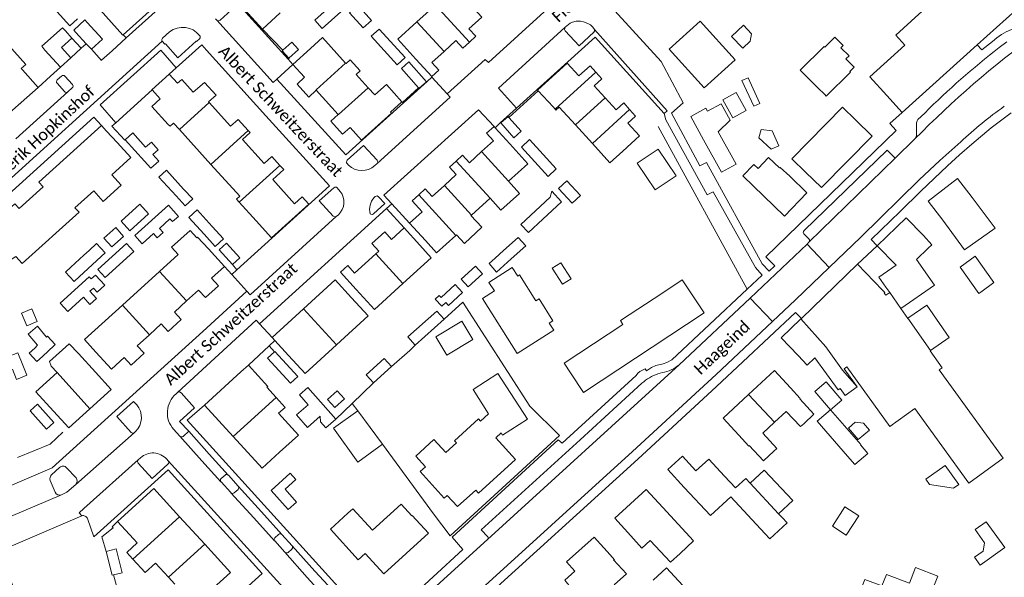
# Model space of a CAD drawing. Extents: x 177628 to 188968, y 384226 to 390673.
# Tile 158 of 256: x 183461 to 183673, y 386518 to 386638. Entities that reach past the tile are written whole.
import ezdxf

# ---------------------------------------------------------------- set-up
doc = ezdxf.new("R2010")
doc.units = 0
for name, color, linetype, lineweight in [('B01_F', 14, 'Continuous', 9), ('B01_T', 14, 'Continuous', 9), ('B02_F', 14, 'Continuous', 9), ('B02_T', 14, 'Continuous', 9), ('B07_D', 14, 'Continuous', 9), ('B11_F', 14, 'Continuous', 9), ('B11_S', 14, 'Continuous', 9), ('B14_F', 14, 'Continuous', 9), ('T01_F', 253, 'Continuous', 9), ('T01_T', 253, 'Continuous', 9), ('T03_F', 253, 'Continuous', 9), ('T03_T', 253, 'Continuous', 9), ('T04_F', 253, 'HAAG', 9), ('T05_F', 253, 'Continuous', 9), ('T05_T', 253, 'Continuous', 9), ('T22_D', 253, 'Continuous', 9), ('T22_T', 253, 'Continuous', 9), ('V00_F', 8, 'Continuous', 9), ('V00_T', 8, 'Continuous', 9), ('Z06', 7, 'Continuous', 9)]:
    doc.layers.add(name, color=color, linetype=linetype, lineweight=lineweight)
doc.styles.add('Legend', font='calibri.ttf')
doc.linetypes.add('HAAG', pattern='A,4,-1,[5,TOPOCAD.SHX,S=0.35,R=0,X=-0.35,Y=-0.35],-1', length=6)

msp = doc.modelspace()

# ---------------------------------------------------------------- linework, layer by layer
at = {"layer": 'B01_F', "linetype": 'Continuous'}
for points in [[(183546.122, 386637.438), (183550.118, 386641.062)], [(183545.924, 386629.369), (183541.994, 386633.693), (183546.122, 386637.438)], [(183523.217, 386631.702), (183525.787, 386634.056), (183530.789, 386628.57)], [(183530.789, 386628.57), (183530.875, 386628.476)], [(183533.066, 386626.073), (183535.645, 386623.245)], [(183535.645, 386623.245), (183537.063, 386621.689)], [(183628.181, 386565.532), (183630.137, 386563.5), (183631.774, 386565.076), (183636.75, 386558.142)], [(183509.86, 386563.508), (183508.257, 386562.032)], [(183514.029, 386558.9), (183509.86, 386563.508)]]:
    msp.add_lwpolyline(points, dxfattribs=at)
at = {"layer": 'B01_T', "linetype": 'Continuous'}
for points in [[(183515.72, 386672.07), (183524.06, 386662.9), (183525.46, 386664.15), (183527.39, 386662), (183527.34, 386660.57), (183525.22, 386658.65), (183523.92, 386660.06), (183505.84, 386643.65), (183512.92, 386635.84)], [(183485.597, 386647.738), (183487.978, 386645.124), (183489.58, 386646.583), (183490.962, 386645.065), (183488.279, 386642.621), (183489.834, 386640.913), (183482.941, 386634.664)], [(183666.396, 386646.196), (183659.784, 386640.196), (183657.805, 386642.374), (183654.104, 386639.08), (183649.17, 386634.599), (183651.155, 386632.413), (183643.626, 386625.577), (183647.25, 386621.606)], [(183461.269, 386627.079), (183460.982, 386627.361), (183461.96, 386628.239), (183450.943, 386640.554), (183448.452, 386638.325), (183446.307, 386640.667), (183441.05, 386641.757), (183438.118, 386640.492), (183436.814, 386643.557), (183421.708, 386637.13)], [(183557.426, 386633.079), (183558.795, 386634.332), (183557.324, 386635.939), (183560.081, 386638.464), (183556.812, 386642.033)], [(183676.709, 386642.235), (183677.057, 386641.85), (183666.709, 386632.507)], [(183477.955, 386639.99), (183482.855, 386634.586)], [(183512.92, 386635.84), (183516.715, 386639.355)], [(183470.489, 386635.467), (183469.845, 386636.172), (183465.394, 386632.188), (183466.054, 386631.371)], [(183600.425, 386631.539), (183607.084, 386637.579), (183614.604, 386629.284)], [(183470.489, 386635.467), (183471.868, 386633.956)], [(183471.868, 386633.956), (183473.892, 386631.739), (183471.662, 386629.703)], [(183482.941, 386634.664), (183482.855, 386634.586)], [(183551.955, 386631.066), (183554.514, 386633.41), (183556.007, 386631.78), (183557.426, 386633.079)], [(183666.709, 386632.507), (183650.567, 386617.933)], [(183471.662, 386629.703), (183469.434, 386627.669), (183466.054, 386631.371)], [(183523.217, 386631.702), (183519.44, 386628.275)], [(183549.309, 386625.673), (183550.82, 386627.056), (183549.34, 386628.672), (183551.955, 386631.066)], [(183600.425, 386631.539), (183607.94, 386623.246), (183614.604, 386629.284)], [(183519.44, 386628.275), (183521.954, 386625.503), (183520.322, 386624.022), (183522.843, 386621.243), (183524.471, 386622.721)], [(183545.924, 386629.369), (183549.309, 386625.673)], [(183572.251, 386622.593), (183572.104, 386622.755), (183578.467, 386628.556), (183580.996, 386625.781), (183583.372, 386627.947), (183584.626, 386626.571)], [(183461.269, 386627.079), (183464.6, 386623.33)], [(183492.81, 386626.18), (183489.09, 386622.8)], [(183492.835, 386626.153), (183492.81, 386626.18)], [(183501.415, 386620.043), (183501.284, 386620.188), (183502.917, 386621.666), (183500.435, 386624.393), (183497.987, 386622.272), (183495.53, 386625.001), (183494.61, 386624.22), (183492.835, 386626.153)], [(183586.63, 386621.071), (183584.281, 386623.648), (183585.925, 386625.146), (183584.626, 386626.571)], [(183464.6, 386623.33), (183456.69, 386616.23)], [(183542.905, 386620.193), (183539.547, 386623.924), (183537.063, 386621.689)], [(183489.09, 386622.8), (183489.119, 386622.768)], [(183489.119, 386622.768), (183490.88, 386620.83), (183489.107, 386619.219), (183492.599, 386615.341)], [(183529.198, 386617.511), (183524.471, 386622.721)], [(183575.425, 386619.11), (183572.251, 386622.593)], [(183650.567, 386617.933), (183647.25, 386621.606)], [(183509.84, 386614.014), (183507.653, 386616.429), (183506.023, 386614.954), (183501.415, 386620.043)], [(183540.625, 386617.764), (183540.438, 386617.972), (183542.905, 386620.193)], [(183575.425, 386619.11), (183575.88, 386618.6)], [(183575.88, 386618.6), (183576.048, 386618.412), (183576.772, 386619.071), (183580.247, 386615.253)], [(183591.902, 386618.548), (183590.618, 386619.957), (183588.995, 386618.477), (183586.63, 386621.071)], [(183640.516, 386616.316), (183637.69, 386619.072), (183626.824, 386607.952), (183629.764, 386605.084)], [(183540.625, 386617.764), (183534.228, 386611.96), (183531.735, 386614.709), (183530.107, 386613.232), (183527.567, 386616.032), (183529.198, 386617.511)], [(183590.404, 386609.585), (183594.03, 386612.89), (183591.535, 386615.628), (183593.189, 386617.136), (183591.902, 386618.548)], [(183431.799, 386583.227), (183438.74, 386586.193), (183439.279, 386584.932), (183445.611, 386587.638), (183445.075, 386588.892), (183448.607, 386590.401), (183449.138, 386589.16), (183452.45, 386590.575), (183453.059, 386589.18), (183456.001, 386590.983), (183454.906, 386592.152), (183457.647, 386594.638), (183456.744, 386595.634), (183459.612, 386598.237), (183460.542, 386597.213), (183465.678, 386601.873), (183464.773, 386602.87), (183478.242, 386615.092)], [(183478.242, 386615.092), (183479.352, 386613.869)], [(183494.998, 386614.231), (183493.747, 386615.607), (183493.007, 386614.934), (183492.599, 386615.341)], [(183560.046, 386609.476), (183562.606, 386611.799), (183561.128, 386613.428), (183562.72, 386614.872)], [(183562.72, 386614.872), (183562.933, 386614.637)], [(183580.247, 386615.253), (183583.892, 386611.247)], [(183629.764, 386605.084), (183633.201, 386601.721), (183644.074, 386612.834), (183640.516, 386616.316)], [(183479.352, 386613.869), (183481.608, 386611.413)], [(183501.808, 386606.741), (183494.998, 386614.231)], [(183516.642, 386606.516), (183514.899, 386608.441), (183513.244, 386606.942), (183508.557, 386612.119), (183510.205, 386613.611), (183509.84, 386614.014)], [(183562.933, 386614.637), (183566.113, 386611.132)], [(183481.608, 386611.413), (183484.565, 386608.24), (183480.448, 386604.519)], [(183566.113, 386611.132), (183570.006, 386606.851), (183565.862, 386603.086)], [(183583.892, 386611.247), (183587.667, 386607.099), (183590.404, 386609.585)], [(183554.574, 386607.462), (183555.938, 386608.699), (183557.406, 386607.081), (183560.046, 386609.476)], [(183507.877, 386598.578), (183507.275, 386599.239), (183508.016, 386599.912), (183501.808, 386606.741)], [(183511.498, 386594.603), (183514.818, 386590.937), (183522.833, 386598.194), (183521.426, 386599.748), (183519.789, 386598.266), (183515.089, 386603.457), (183517.464, 386605.607), (183516.642, 386606.516)], [(183552.03, 386602.22), (183554.586, 386604.539), (183553.126, 386606.148), (183554.574, 386607.462)], [(183626.368, 386604.181), (183630.051, 386600.615), (183625.209, 386595.614), (183616.276, 386604.263), (183618.655, 386606.72)], [(183618.655, 386606.72), (183619.551, 386605.868), (183621.802, 386608.236), (183624.185, 386605.971), (183624.296, 386606.087), (183626.368, 386604.181)], [(183546.553, 386600.21), (183547.923, 386601.453), (183549.396, 386599.83), (183552.03, 386602.22)], [(183659.266, 386594.748), (183656.136, 386598.793), (183662.469, 386603.693), (183665.635, 386599.601)], [(183440.199, 386576.595), (183440.419, 386576.71), (183440.937, 386575.519), (183456.062, 386582.099), (183455.251, 386583.963), (183459.826, 386586.86), (183461.187, 386585.354), (183473.414, 386596.411), (183472.543, 386597.375), (183476.574, 386601.018)], [(183544.564, 386594.059), (183547.281, 386596.524), (183545.118, 386598.908), (183546.553, 386600.21)], [(183511.498, 386594.603), (183507.877, 386598.578)], [(183557.849, 386595.806), (183561.852, 386599.443)], [(183665.635, 386599.601), (183670.544, 386592.97), (183663.952, 386588.345), (183659.266, 386594.748)], [(183557.74, 386595.707), (183557.849, 386595.806)], [(183547.972, 386590.304), (183544.564, 386594.059)], [(183655.136, 386591.441), (183651.424, 386595.255), (183645.182, 386589.181)], [(183543.414, 386593.031), (183540.688, 386590.56), (183539.206, 386592.195), (183536.413, 386589.664), (183537.896, 386588.029), (183537.284, 386587.474)], [(183546.758, 386589.342), (183543.414, 386593.031)], [(183554.513, 386591.436), (183554.656, 386591.566)], [(183498.733, 386590.927), (183498.895, 386591.074), (183501.307, 386588.513)], [(183546.758, 386589.342), (183549.223, 386586.63), (183543.095, 386581.062)], [(183547.972, 386590.304), (183550.35, 386587.653), (183554.513, 386591.436)], [(183656.167, 386588.685), (183656.95, 386589.436), (183655.136, 386591.441)], [(183490.763, 386583.693), (183494.737, 386587.3)], [(183501.307, 386588.513), (183504.709, 386584.755)], [(183533.074, 386579.799), (183529.678, 386583.545), (183531.227, 386584.949), (183532.703, 386583.321), (183537.284, 386587.474)], [(183645.182, 386589.181), (183649.228, 386585.024), (183645.55, 386582.472), (183647.061, 386580.295)], [(183640.972, 386585.219), (183628.852, 386573.552)], [(183646.334, 386579.65), (183640.972, 386585.219)], [(183482.745, 386576.414), (183490.763, 386583.693)], [(183504.709, 386584.755), (183501.908, 386582.221), (183503.406, 386580.565), (183500.649, 386578.07), (183499.117, 386579.666), (183496.558, 386577.334)], [(183521.746, 386575.655), (183528.544, 386581.864), (183532.066, 386578.008)], [(183543.095, 386581.062), (183536.979, 386575.506), (183533.074, 386579.799)], [(183579.21, 386561.815), (183581.98, 386557.616), (183607.922, 386574.732), (183603.231, 386581.842), (183599.062, 386579.092)], [(183579.21, 386561.815), (183577.834, 386563.902), (183590.472, 386572.238), (183589.921, 386573.073), (183599.062, 386579.092)], [(183488.544, 386570.053), (183491.113, 386572.395), (183492.606, 386570.756), (183495.408, 386573.31), (183493.926, 386574.936), (183496.558, 386577.334)], [(183528.841, 386567.887), (183535.634, 386574.091), (183532.066, 386578.008)], [(183477.032, 386566.311), (183474.589, 386569.011), (183482.745, 386576.414)], [(183521.746, 386575.655), (183514.948, 386569.446)], [(183628.181, 386565.532), (183624.497, 386569.359), (183628.777, 386573.479)], [(183628.852, 386573.552), (183628.777, 386573.479)], [(183477.032, 386566.311), (183480.384, 386562.633), (183483.144, 386565.148), (183484.638, 386563.51), (183487.428, 386566.054), (183485.944, 386567.683), (183488.544, 386570.053)], [(183514.948, 386569.446), (183515.568, 386568.767)], [(183515.568, 386568.767), (183518.517, 386565.538)], [(183473.277, 386566.026), (183476.96, 386561.942)], [(183518.517, 386565.538), (183522.044, 386561.681), (183528.841, 386567.887)], [(183467.91, 386553.578), (183464.097, 386557.725), (183468.686, 386561.886)], [(183476.96, 386561.942), (183480.32, 386558.243), (183475.76, 386554.1)], [(183508.257, 386562.032), (183500.419, 386554.848)], [(183626.544, 386558.614), (183623.097, 386562.336), (183617.508, 386557.161)], [(183558.224, 386558.225), (183563.557, 386561.672), (183569.89, 386551.874), (183564.516, 386548.437), (183564.225, 386548.892), (183563.086, 386547.861), (183567.357, 386543.156), (183559.369, 386535.917), (183558.778, 386536.569), (183554.842, 386533.018), (183552.652, 386535.438), (183552, 386534.848), (183546.834, 386540.558), (183547.983, 386541.598), (183545.89, 386543.911), (183549.79, 386547.44), (183552.313, 386544.652), (183554.612, 386546.732), (183554.189, 386547.199), (183559.395, 386551.909), (183559.818, 386551.441), (183561.545, 386553.005), (183558.224, 386558.225)], [(183626.544, 386558.614), (183628.58, 386556.289), (183628.506, 386556.221), (183631.561, 386552.928), (183629.356, 386550.882)], [(183617.508, 386557.161), (183612.019, 386552.078), (183615.391, 386548.436)], [(183475.76, 386554.1), (183471.2, 386549.957), (183467.91, 386553.578)], [(183500.419, 386554.848), (183506.613, 386548.09)], [(183625.621, 386553.529), (183623.094, 386551.184)], [(183516.533, 386544.746), (183520.617, 386548.415), (183516.369, 386553.111)], [(183623.094, 386551.184), (183620.546, 386548.821)], [(183506.613, 386548.09), (183512.807, 386541.331), (183516.533, 386544.746)], [(183615.391, 386548.436), (183617.527, 386546.07), (183617.618, 386546.155), (183620.683, 386542.852), (183622.921, 386544.929)], [(183603.662, 386537.135), (183600.138, 386540.987), (183603.265, 386543.848), (183606.153, 386540.691), (183608.938, 386543.238), (183612.32, 386539.541)], [(183612.32, 386539.541), (183614.69, 386537.059), (183616.891, 386539.099), (183617.837, 386538.078)], [(183495.051, 386530.842), (183489.52, 386536.908), (183481.698, 386529.831)], [(183592.171, 386526.722), (183588.698, 386530.499), (183595.468, 386536.725), (183599.024, 386532.859)], [(183603.662, 386537.135), (183609.317, 386531.076), (183613.694, 386535.132), (183620.997, 386527.252)], [(183545.117, 386531.086), (183545.066, 386531.038), (183542.715, 386533.558), (183536.555, 386527.946), (183532.346, 386532.566), (183531.279, 386531.586)], [(183602.769, 386522.942), (183605.657, 386525.613), (183599.024, 386532.859)], [(183495.051, 386530.842), (183500.452, 386524.919)], [(183545.117, 386531.086), (183548.582, 386527.275), (183538.975, 386518.542), (183534.989, 386522.926), (183533.507, 386521.579), (183527.518, 386528.167), (183531.279, 386531.586)], [(183623.946, 386531.486), (183624.694, 386530.679)], [(183481.698, 386529.831), (183485.128, 386526.042)], [(183485.128, 386526.042), (183485.915, 386525.18)], [(183579.417, 386515.259), (183579.487, 386515.322), (183577.929, 386517.152), (183580.119, 386519.114), (183578.318, 386521.125), (183584.268, 386526.454), (183587.713, 386522.607)], [(183592.171, 386526.722), (183594.546, 386524.053), (183596.351, 386525.722)], [(183500.452, 386524.919), (183505.989, 386518.847), (183502.277, 386515.466)], [(183587.713, 386522.607), (183588.609, 386521.573), (183588.451, 386521.545), (183591.221, 386518.536), (183588.605, 386516.175)], [(183489.872, 386520.845), (183492.648, 386517.803)], [(183656.679, 386510.03), (183658.313, 386514.117), (183656.892, 386514.663), (183658.197, 386518.057), (183653.447, 386519.884), (183652.143, 386516.493), (183647.144, 386518.415), (183646.192, 386515.939), (183642.518, 386517.352), (183641.043, 386513.516), (183636.612, 386515.22), (183633.185, 386512.053), (183629.946, 386515.558), (183624.425, 386510.456), (183625.496, 386509.277)], [(183492.648, 386517.803), (183494.007, 386516.314)]]:
    msp.add_lwpolyline(points, dxfattribs=at)
at = {"layer": 'B02_F', "linetype": 'Continuous'}
for points in [[(183473.111, 386638.075), (183471.465, 386636.581), (183468.664, 386639.665)], [(183518.534, 386629.619), (183520.633, 386631.486), (183519.208, 386633.087), (183517.264, 386631.358)], [(183637.358, 386631.864), (183639.12, 386630.095), (183638.458, 386629.436), (183640.248, 386627.639), (183639.312, 386626.708), (183639.397, 386626.623), (183634.206, 386621.454), (183633.899, 386621.763)], [(183517.264, 386631.358), (183517.109, 386631.22), (183518.534, 386629.619)], [(183607.82, 386612.05), (183605.08, 386617.036), (183608.328, 386618.821)], [(183483.349, 386612.037), (183484.965, 386613.499), (183487.747, 386610.424)], [(183610.941, 386613.754), (183614.792, 386606.745), (183611.675, 386605.032), (183607.82, 386612.05)], [(183487.505, 386607.445), (183483.349, 386612.037)], [(183490.564, 386607.461), (183488.874, 386605.932), (183487.505, 386607.445)], [(183473.524, 386582.567), (183479.063, 386587.669), (183477.199, 386589.692), (183475.59, 386588.21)], [(183506.443, 386585.177), (183508.017, 386586.608), (183505.163, 386589.749), (183503.589, 386588.318), (183506.443, 386585.177)], [(183474.45, 386587.159), (183471.661, 386584.591)], [(183558.742, 386584.843), (183555.629, 386581.991), (183557.151, 386580.33)], [(183551.329, 386578.06), (183554.373, 386580.843), (183555.949, 386579.118)], [(183560.203, 386577.825), (183567.711, 386566.011), (183575.56, 386570.999), (183574.596, 386572.516), (183575.399, 386573.027), (183572.403, 386577.741)], [(183515.46, 386566.359), (183513.956, 386564.984), (183518.885, 386559.591), (183520.477, 386561.047), (183515.548, 386566.44)], [(183515.548, 386566.44), (183515.46, 386566.359)], [(183637.558, 386555.965), (183634.203, 386559.883), (183631.778, 386557.807), (183635.133, 386553.889)], [(183466.429, 386549.701), (183467.996, 386551.104), (183464.463, 386555.052), (183462.896, 386553.649), (183466.429, 386549.701)], [(183533.417, 386553.668), (183528.193, 386549.895), (183533.438, 386542.617), (183538.744, 386546.443)], [(183538.744, 386546.443), (183533.417, 386553.668)], [(183626.989, 386534.306), (183620.881, 386540.898), (183617.837, 386538.078)], [(183479.241, 386523.384), (183481.408, 386523.937), (183482.724, 386518.781), (183480.804, 386518.291)], [(183480.804, 386518.291), (183480.557, 386518.228), (183479.241, 386523.384)], [(183596.962, 386517.187), (183599.824, 386519.833), (183605.103, 386514.123)]]:
    msp.add_lwpolyline(points, dxfattribs=at)
at = {"layer": 'B02_T', "linetype": 'Continuous'}
for points in [[(183475.15, 386637.31), (183474.697, 386637.84), (183472.293, 386635.669), (183472.75, 386635.121)], [(183476.061, 386631.518), (183478.453, 386633.715), (183475.15, 386637.31)], [(183472.75, 386635.121), (183474.961, 386632.715)], [(183474.961, 386632.715), (183476.061, 386631.518)], [(183546.581, 386623.12), (183548.176, 386624.548), (183544.379, 386628.79), (183542.784, 386627.362), (183546.474, 386623.24)], [(183546.474, 386623.24), (183546.581, 386623.12)], [(183565.73, 386617.051), (183564.168, 386615.669), (183566.989, 386612.478), (183568.551, 386613.86), (183565.926, 386616.829)], [(183565.926, 386616.829), (183565.73, 386617.051)], [(183667.069, 386578.951), (183663, 386584.609), (183666.224, 386586.942), (183670.299, 386581.274)], [(183638.767, 386543.909), (183632.263, 386551.397), (183635.133, 386553.889)], [(183635.133, 386553.889), (183641.636, 386546.401), (183641.553, 386546.329)]]:
    msp.add_lwpolyline(points, dxfattribs=at)
at = {"layer": 'B07_D', "linetype": 'Continuous'}
for points in [[(183557.426, 386633.079), (183550.118, 386641.062)], [(183551.955, 386631.066), (183546.122, 386637.438)], [(183469.638, 386631.923), (183471.868, 386633.956)], [(183471.662, 386629.703), (183469.638, 386631.923)], [(183524.471, 386622.721), (183524.413, 386622.785), (183530.789, 386628.57)], [(183584.626, 386626.571), (183575.88, 386618.6)], [(183529.198, 386617.511), (183529.255, 386617.448), (183535.645, 386623.245)], [(183501.415, 386620.043), (183494.998, 386614.231)], [(183586.63, 386621.071), (183580.247, 386615.253)], [(183591.902, 386618.548), (183583.892, 386611.247)], [(183509.84, 386614.014), (183501.808, 386606.741)], [(183560.046, 386609.476), (183565.862, 386603.086)], [(183516.642, 386606.516), (183507.877, 386598.578)], [(183561.852, 386599.443), (183554.574, 386607.462)], [(183557.849, 386595.806), (183552.03, 386602.22)], [(183554.513, 386591.436), (183546.553, 386600.21)], [(183543.095, 386581.062), (183537.284, 386587.474)], [(183496.558, 386577.334), (183490.763, 386583.693)], [(183647.863, 386579.14), (183650.267, 386575.676)], [(183488.544, 386570.053), (183482.745, 386576.414)], [(183528.841, 386567.887), (183521.746, 386575.655)], [(183628.777, 386573.479), (183634.144, 386567.44), (183637.732, 386562.425), (183640.829, 386558.79)], [(183651.79, 386573.579), (183656.632, 386566.643)], [(183475.76, 386554.1), (183468.686, 386561.886)], [(183506.613, 386548.09), (183515.817, 386556.525)], [(183617.508, 386557.161), (183623.094, 386551.184)], [(183617.837, 386538.078), (183623.946, 386531.486)], [(183495.051, 386530.842), (183485.002, 386521.679)], [(183500.452, 386524.919), (183492.648, 386517.803)]]:
    msp.add_lwpolyline(points, dxfattribs=at)
at = {"layer": 'B11_F', "linetype": 'Continuous'}
for points in [[(183530.875, 386628.476), (183531.741, 386629.261), (183533.924, 386626.851), (183533.066, 386626.073)], [(183554.656, 386591.566), (183556.337, 386589.713), (183560.068, 386593.195), (183557.74, 386595.707)], [(183473.277, 386566.026), (183471.315, 386568.11), (183467.087, 386564.24), (183467.408, 386563.248), (183468.686, 386561.886)]]:
    msp.add_lwpolyline(points, dxfattribs=at)
at = {"layer": 'B11_S', "linetype": 'Continuous'}
for points in [[(183480.448, 386604.519), (183482.487, 386602.264), (183478.613, 386598.763), (183476.574, 386601.018)], [(183561.852, 386599.443), (183564.214, 386596.844), (183568.223, 386600.487), (183565.862, 386603.086)], [(183498.733, 386590.927), (183497.303, 386592.503), (183493.307, 386588.876), (183494.737, 386587.3)], [(183650.267, 386575.676), (183657.491, 386580.69), (183653.634, 386586.247), (183656.167, 386588.685)], [(183647.863, 386579.14), (183647.035, 386578.565), (183646.654, 386578.961), (183646.832, 386579.133), (183646.334, 386579.65)], [(183647.061, 386580.295), (183647.863, 386579.14)], [(183651.79, 386573.579), (183651.744, 386573.547), (183650.267, 386575.676)], [(183640.829, 386558.79), (183640.879, 386558.826), (183638.081, 386562.725), (183638.637, 386563.124), (183647.901, 386550.307), (183653.239, 386554.165), (183664.865, 386538.082), (183672.272, 386543.436), (183658.529, 386562.449), (183659.149, 386562.879), (183656.568, 386566.598), (183656.632, 386566.643)], [(183514.029, 386558.9), (183513.83, 386558.721), (183515.817, 386556.525)], [(183636.75, 386558.142), (183637.202, 386558.467), (183638.282, 386556.963), (183640.829, 386558.79)], [(183515.817, 386556.525), (183517.764, 386554.372), (183516.369, 386553.111)], [(183625.621, 386553.529), (183628.669, 386550.244), (183629.356, 386550.882)], [(183620.546, 386548.821), (183623.586, 386545.546), (183622.921, 386544.929)], [(183624.694, 386530.679), (183625.772, 386529.516), (183622.075, 386526.089), (183620.997, 386527.252)], [(183485.002, 386521.679), (183483.674, 386523.135), (183485.915, 386525.18)], [(183596.351, 386525.722), (183600.696, 386521.024), (183602.769, 386522.942)], [(183489.872, 386520.845), (183487.631, 386518.799), (183485.002, 386521.679)]]:
    msp.add_lwpolyline(points, dxfattribs=at)
at = {"layer": 'B14_F', "linetype": 'Continuous'}
for points in [[(183528.158, 386641.374), (183529.74, 386639.6), (183525.708, 386636.004), (183524.126, 386637.778), (183528.158, 386641.374)], [(183533.421, 386641.009), (183531.634, 386639.406), (183534.569, 386636.134), (183536.356, 386637.737), (183533.421, 386641.009)], [(183613.833, 386634.301), (183616.387, 386636.691), (183618.121, 386634.838), (183617.844, 386633.255), (183616.228, 386631.742), (183613.833, 386634.301)], [(183536.283, 386634.319), (183538.002, 386635.884), (183543.606, 386629.729), (183541.887, 386628.164), (183536.283, 386634.319)], [(183637.358, 386631.864), (183637.856, 386632.359), (183636.051, 386634.171), (183633.881, 386632.009), (183633.748, 386632.143), (183628.634, 386627.05), (183632.412, 386623.256)], [(183616.075, 386624.775), (183617.392, 386625.381), (183619.936, 386619.856), (183618.619, 386619.25), (183616.075, 386624.775)], [(183632.412, 386623.256), (183633.899, 386621.763)], [(183614.847, 386622.213), (183611.961, 386620.608), (183614.1, 386616.76), (183616.986, 386618.365), (183614.847, 386622.213)], [(183610.941, 386613.754), (183613.505, 386616.262), (183611.563, 386619.797), (183608.666, 386618.206), (183608.328, 386618.821)], [(183622.346, 386610.014), (183624.02, 386610.752), (183622.591, 386613.994), (183620.176, 386614.277), (183619.72, 386612.438), (183622.346, 386610.014)], [(183489.302, 386608.855), (183490.455, 386609.898), (183488.974, 386611.535), (183487.747, 386610.424)], [(183568.61, 386610.468), (183570.382, 386612.076), (183573.27, 386608.893)], [(183490.564, 386607.461), (183489.302, 386608.855)], [(183571.501, 386607.281), (183568.61, 386610.468)], [(183573.27, 386608.893), (183576.125, 386605.746), (183574.353, 386604.138), (183571.501, 386607.281)], [(183593.545, 386606.983), (183598.043, 386610.022), (183601.916, 386604.29), (183597.418, 386601.251), (183593.545, 386606.983)], [(183490.573, 386603.984), (183492.211, 386605.482), (183495.929, 386601.418)], [(183494.284, 386599.928), (183490.573, 386603.984)], [(183576.607, 386601.574), (183578.395, 386603.199), (183581.307, 386599.996), (183579.519, 386598.371), (183576.607, 386601.574)], [(183495.929, 386601.418), (183497.871, 386599.295), (183496.233, 386597.797), (183494.284, 386599.928)], [(183573.254, 386594.964), (183577.27, 386598.69), (183575.173, 386600.95), (183574.787, 386599.689), (183571.624, 386596.755)], [(183486.478, 386598.192), (183488.381, 386596.112), (183484.364, 386592.437), (183482.461, 386594.517), (183486.478, 386598.192)], [(183485.407, 386591.381), (183487.011, 386589.609), (183489.444, 386591.812), (183490.256, 386590.914), (183491.523, 386592.061), (183490.711, 386592.959), (183492.974, 386595.008), (183493.525, 386594.399), (183494.787, 386595.542), (183492.632, 386597.922), (183485.407, 386591.381)], [(183497.071, 386595.322), (183498.85, 386596.932), (183502.097, 386593.343)], [(183571.624, 386596.755), (183568.458, 386593.817)], [(183500.319, 386591.733), (183497.071, 386595.322)], [(183568.458, 386593.817), (183570.105, 386592.042), (183573.254, 386594.964)], [(183481.323, 386593.108), (183482.984, 386591.223), (183480.437, 386588.979), (183478.776, 386590.864), (183481.323, 386593.108)], [(183502.097, 386593.343), (183504.507, 386590.68), (183502.728, 386589.07), (183500.319, 386591.733)], [(183483.62, 386589.719), (183485.203, 386587.987), (183479.038, 386582.351), (183477.455, 386584.083), (183483.62, 386589.719)], [(183564.768, 386588.179), (183567.903, 386591.009), (183569.534, 386589.202), (183566.404, 386586.376)], [(183474.45, 386587.159), (183475.59, 386588.21)], [(183562.969, 386586.555), (183564.748, 386588.161)], [(183564.748, 386588.161), (183564.768, 386588.179)], [(183566.404, 386586.376), (183563.27, 386583.547), (183561.639, 386585.354), (183562.969, 386586.555)], [(183575.237, 386584.373), (183577.107, 386585.554), (183579.288, 386582.1), (183577.418, 386580.919), (183575.237, 386584.373)], [(183473.524, 386582.567), (183472.34, 386581.478), (183470.477, 386583.502), (183471.661, 386584.591)], [(183557.151, 386580.33), (183560.264, 386583.182), (183558.742, 386584.843)], [(183572.403, 386577.741), (183571.749, 386577.325), (183568.201, 386582.908), (183567.807, 386582.658), (183566.634, 386584.504), (183561.618, 386581.316), (183562.791, 386579.47), (183560.203, 386577.825)], [(183469.386, 386576.857), (183471.022, 386575.063), (183474.349, 386578.097), (183475.754, 386576.556), (183477.17, 386577.848), (183475.766, 386579.389), (183476.522, 386580.078), (183477.311, 386579.213), (183478.939, 386580.697), (183476.936, 386582.894), (183476.026, 386582.064), (183475.604, 386582.527), (183469.386, 386576.857)], [(183670.299, 386581.274), (183667.457, 386579.23)], [(183555.949, 386579.118), (183552.906, 386576.336), (183552.325, 386576.971), (183551.464, 386576.185), (183550.069, 386577.712), (183550.929, 386578.499), (183551.329, 386578.06)], [(183667.457, 386579.23), (183667.069, 386578.951)], [(183461.003, 386574.7), (183463.223, 386575.655), (183464.396, 386572.926), (183462.176, 386571.971), (183461.003, 386574.7)], [(183545.775, 386567.821), (183544.201, 386569.577), (183550.392, 386575.125), (183551.966, 386573.369)], [(183656.632, 386566.643), (183660.672, 386569.446), (183655.848, 386576.396), (183651.79, 386573.579)], [(183551.966, 386573.369), (183545.775, 386567.821)], [(183552.567, 386565.639), (183558.137, 386569), (183555.766, 386572.93), (183550.196, 386569.569), (183552.567, 386565.639)], [(183464.508, 386567.764), (183462.5, 386570.159), (183464.49, 386571.855), (183466.407, 386569.51)], [(183468.297, 386567.906), (183466.633, 386569.717), (183466.407, 386569.51)], [(183458.047, 386565.248), (183460.27, 386566.131), (183461.309, 386563.515)], [(183463.874, 386567.182), (183462.687, 386566.092), (183464.351, 386564.281), (183465.528, 386565.362)], [(183464.508, 386567.764), (183463.874, 386567.182)], [(183465.528, 386565.362), (183468.071, 386567.698)], [(183468.071, 386567.698), (183468.297, 386567.906)], [(183536.783, 386559.677), (183535.215, 386561.377), (183539.056, 386564.919), (183540.624, 386563.219)], [(183461.309, 386563.515), (183462.186, 386561.308), (183459.963, 386560.425), (183459.103, 386562.589)], [(183540.624, 386563.219), (183536.783, 386559.677)], [(183528.645, 386551.878), (183526.512, 386550), (183525.404, 386551.259), (183525.337, 386552.486), (183522.575, 386550.055), (183520.198, 386552.754), (183522.709, 386554.965), (183520.837, 386557.092), (183522.65, 386558.688), (183528.645, 386551.878)], [(183528.958, 386557.955), (183530.528, 386556.234), (183528.483, 386554.369), (183526.913, 386556.09), (183528.958, 386557.955)], [(183637.558, 386555.965), (183635.133, 386553.889)], [(183638.975, 386549.927), (183640.458, 386551.187), (183642.238, 386550.989), (183643.496, 386549.508), (183641.078, 386547.453), (183638.975, 386549.927)], [(183641.553, 386546.329), (183643.155, 386544.484), (183640.369, 386542.065), (183638.767, 386543.909)], [(183655.618, 386538.899), (183656.409, 386537.782), (183661.609, 386536.964), (183662.738, 386537.764), (183659.825, 386541.878), (183655.618, 386538.899)], [(183514.744, 386536.508), (183518.437, 386532.4), (183520.213, 386533.996), (183517.745, 386536.741), (183520.086, 386538.845), (183518.861, 386540.209), (183514.744, 386536.508)], [(183626.989, 386534.306), (183623.946, 386531.486)], [(183635.528, 386528.785), (183638.532, 386526.847), (183641.233, 386531.034), (183638.229, 386532.972), (183635.528, 386528.785)], [(183666.111, 386522.11), (183667.361, 386520.379), (183672.633, 386524.184), (183668.609, 386529.76), (183666.244, 386528.053), (183668.302, 386525.201), (183667.956, 386523.442), (183666.111, 386522.11)]]:
    msp.add_lwpolyline(points, dxfattribs=at)
at = {"layer": 'T01_F', "linetype": 'Continuous'}
msp.add_lwpolyline([(183483.569, 386633.971), (183482.941, 386634.664)], dxfattribs=at)
at = {"layer": 'T01_T', "linetype": 'Continuous'}
for points in [[(183481.532, 386632.12), (183483.569, 386633.971)], [(183476.061, 386631.518), (183478.23, 386629.12), (183478.279, 386629.165)], [(183478.279, 386629.165), (183480.538, 386631.217)]]:
    msp.add_lwpolyline(points, dxfattribs=at)
at = {"layer": 'T03_F', "linetype": 'Continuous'}
msp.add_lwpolyline([(183549.688, 386531.479), (183553.287, 386526.758), (183567.929, 386540.134), (183576.843, 386548.354)], dxfattribs=at)
at = {"layer": 'T03_T', "linetype": 'Continuous'}
for points in [[(183674.017, 386617.831), (183669.674, 386614.587), (183665.512, 386611.112)], [(183665.512, 386611.112), (183662.885, 386608.783), (183660.291, 386606.417)], [(183650.102, 386596.613), (183643.87, 386590.55)], [(183514.901, 386590.846), (183507.35, 386583.991)]]:
    msp.add_lwpolyline(points, dxfattribs=at)
at = {"layer": 'T04_F', "linetype": 'HAAG'}
for points in [[(183544.595, 386566.615), (183540.624, 386563.219)], [(183536.783, 386559.677), (183532.168, 386555.254)], [(183532.168, 386555.254), (183528.645, 386551.878)], [(183533.417, 386553.668), (183532.168, 386555.254)], [(183576.843, 386548.354), (183570.443, 386554.672)], [(183538.744, 386546.443), (183549.688, 386531.479)], [(183478.327, 386526.493), (183480.731, 386528.457), (183480.553, 386528.662), (183481.698, 386529.831)]]:
    msp.add_lwpolyline(points, dxfattribs=at)
at = {"layer": 'T05_F', "linetype": 'Continuous'}
for points in [[(183512.92, 386635.84), (183517.264, 386631.358)], [(183546.474, 386623.24), (183543.012, 386620.075), (183542.905, 386620.193)], [(183565.926, 386616.829), (183572.251, 386622.593)], [(183598.044, 386614.92), (183617.199, 386579.853)], [(183504.709, 386584.755), (183506.27, 386583.01)], [(183570.443, 386554.672), (183556.04, 386577.07), (183551.966, 386573.369)], [(183514.336, 386567.632), (183515.46, 386566.359)], [(183545.775, 386567.821), (183544.595, 386566.615)], [(183460.143, 386543.63), (183467.212, 386546.493), (183469.95, 386549.031)], [(183479.241, 386523.384), (183478.327, 386526.493)], [(183481.008, 386492.442), (183484.264, 386494.028), (183486.782, 386497.781), (183483.003, 386506.221), (183480.458, 386513.327), (183482.08, 386513.847), (183480.804, 386518.291)]]:
    msp.add_lwpolyline(points, dxfattribs=at)
at = {"layer": 'T05_T', "linetype": 'Continuous'}
for points in [[(183467.308, 386625.761), (183469.434, 386627.669)], [(183509.86, 386563.508), (183514.336, 386567.632)]]:
    msp.add_lwpolyline(points, dxfattribs=at)
at = {"layer": 'T22_D', "linetype": 'Continuous'}
for points in [[(183474.961, 386632.715), (183473.892, 386631.739)], [(183549.402, 386625.574), (183549.32, 386625.492)]]:
    msp.add_lwpolyline(points, dxfattribs=at)
at = {"layer": 'T22_T', "linetype": 'Continuous'}
for points in [[(183518.432, 386629.389), (183519.44, 386628.275)], [(183548.296, 386624.566), (183549.32, 386625.492)], [(183562.933, 386614.637), (183564.051, 386615.649)], [(183539.59, 386597.241), (183540.72, 386598.27)], [(183507.35, 386583.991), (183506.27, 386583.01)], [(183514.336, 386567.632), (183515.568, 386568.767)]]:
    msp.add_lwpolyline(points, dxfattribs=at)
at = {"layer": 'V00_F', "linetype": 'Continuous'}
for points in [[(183515.173, 386624.373), (183503.097, 386637.783)], [(183563.693, 386623.141), (183577.993, 386636.288)], [(183584.309, 386635.787), (183584.349, 386635.458), (183584.231, 386635.228), (183581.025, 386632.242), (183577.998, 386635.536), (183577.937, 386635.641), (183577.916, 386635.78), (183577.993, 386636.288)], [(183577.993, 386636.288), (183579.071, 386637.118), (183579.603, 386637.397), (183580.389, 386637.553), (183581.34, 386637.563), (183581.944, 386637.442), (183582.902, 386637.113), (183583.445, 386636.785), (183583.925, 386636.359), (183584.2, 386636.026), (183584.309, 386635.787)], [(183584.309, 386635.787), (183600.007, 386618.299)], [(183518.534, 386629.619), (183518.6, 386629.544), (183518.432, 386629.389)], [(183549.309, 386625.673), (183549.402, 386625.574)], [(183553.304, 386621.197), (183537.574, 386606.915)], [(183483.349, 386612.037), (183483.275, 386611.97)], [(183540.72, 386598.27), (183544.564, 386594.059)], [(183543.414, 386593.031), (183539.59, 386597.241)], [(183528.748, 386595.477), (183510.271, 386578.62)], [(183506.443, 386585.177), (183507.35, 386583.991)], [(183511.544, 386573.168), (183494.608, 386557.584)], [(183472.711, 386537.81), (183485.277, 386548.909)], [(183473.407, 386531.673), (183474.46, 386532.578), (183486.138, 386543.072)], [(183458.648, 386530.883), (183469.631, 386535.561)]]:
    msp.add_lwpolyline(points, dxfattribs=at)
at = {"layer": 'V00_T', "linetype": 'Continuous'}
for points in [[(183552.62, 386621.95), (183560.83, 386629.31), (183561.5, 386628.67), (183605.46, 386668.71), (183606.13, 386667.97), (183617.64, 386678.45), (183617.88, 386683.78), (183617.263, 386684.452)], [(183467.235, 386678.682), (183494.13, 386648.99), (183493.86, 386643.32), (183483.569, 386633.971)], [(183603.609, 386657.587), (183603.29, 386657.95), (183586.35, 386642.5), (183598.67, 386628.89), (183603.4, 386619.98), (183600.924, 386617.761)], [(183504.34, 386644.95), (183518.432, 386629.389)], [(183503.635, 386644.318), (183506.969, 386640.649), (183503.804, 386637.812)], [(183502.78, 386638.118), (183503.097, 386637.783)], [(183492.904, 386635.291), (183491.396, 386633.937)], [(183567.582, 386618.846), (183584.45, 386634.12), (183599.351, 386617.707)], [(183428.509, 386586.734), (183450.306, 386596.08), (183491.303, 386633.271)], [(183480.538, 386631.217), (183481.532, 386632.12)], [(183491.303, 386633.271), (183491.911, 386632.607), (183491.988, 386632.675), (183494.675, 386629.719), (183498.59, 386633.281), (183498.662, 386633.205), (183499.343, 386633.808)], [(183494.341, 386627.543), (183499.82, 386632.495), (183500.85, 386631.362), (183513.641, 386617.201)], [(183666.709, 386632.507), (183667.67, 386631.424), (183669.958, 386633.218)], [(183671.432, 386631.882), (183673.046, 386633.11)], [(183494.341, 386627.543), (183490.99, 386631.372), (183477.982, 386619.567), (183481.315, 386615.712)], [(183494.341, 386627.543), (183492.835, 386626.153)], [(183519.44, 386628.275), (183515.97, 386625.09)], [(183467.306, 386625.763), (183464.6, 386623.33)], [(183468.734, 386624.917), (183469.655, 386625.754)], [(183470.365, 386625.731), (183471.975, 386623.944)], [(183549.32, 386625.492), (183552.62, 386621.95)], [(183468.688, 386624.21), (183468.687, 386624.212)], [(183470.296, 386622.421), (183468.688, 386624.21)], [(183471.951, 386623.237), (183471, 386622.374)], [(183515.173, 386624.373), (183515.97, 386625.09)], [(183515.97, 386625.09), (183530.82, 386608.76), (183548.296, 386624.566)], [(183471, 386622.374), (183459.8, 386612.22)], [(183489.119, 386622.768), (183481.315, 386615.712)], [(183553.304, 386621.197), (183552.62, 386621.95)], [(183567.582, 386618.846), (183563.693, 386623.141)], [(183431.799, 386583.227), (183430.533, 386586.188), (183453.606, 386596.056), (183476.585, 386616.918), (183478.242, 386615.092)], [(183513.641, 386617.201), (183527.33, 386602.13), (183514.901, 386590.846)], [(183540.72, 386598.27), (183539.04, 386600.11), (183559.38, 386618.52), (183562.72, 386614.872)], [(183564.051, 386615.649), (183567.582, 386618.846)], [(183600.007, 386618.299), (183599.351, 386617.707)], [(183617.199, 386579.853), (183620.441, 386582.888), (183618.955, 386584.54), (183609.9, 386600.845), (183608.61, 386600.175), (183599.7, 386616.305), (183599.351, 386617.707)], [(183600.924, 386617.761), (183606.99, 386606.43), (183608.455, 386607.16), (183620.45, 386585.32), (183621.93, 386583.7), (183623.175, 386584.905), (183621.18, 386586.84), (183649.25, 386614.019), (183647.895, 386615.52), (183650.567, 386617.933)], [(183653.952, 386616.43), (183655.427, 386617.802)], [(183481.315, 386615.712), (183480.465, 386614.969), (183483.275, 386611.97)], [(183653.611, 386612.929), (183653.667, 386615.717)], [(183531.14, 386607.613), (183534.66, 386610.79), (183537.565, 386607.611)], [(183649.022, 386608.054), (183653.295, 386612.233)], [(183654.23, 386603.38), (183658.625, 386607.54), (183663.139, 386611.569)], [(183629.436, 386592.461), (183647.291, 386609.819), (183649.022, 386608.054)], [(183531.377, 386606.563), (183531.098, 386606.892)], [(183537.574, 386606.915), (183537.098, 386606.482)], [(183630.492, 386589.985), (183649.022, 386608.054)], [(183660.291, 386606.417), (183657.411, 386603.713), (183654.574, 386600.964)], [(183634.853, 386584.556), (183641.63, 386591.08), (183654.23, 386603.38)], [(183528.13, 386595.559), (183525.112, 386598.848), (183528.274, 386601.714)], [(183528.979, 386601.679), (183529.617, 386600.9)], [(183537.173, 386599.813), (183537.536, 386599.937), (183537.884, 386599.777)], [(183654.574, 386600.964), (183650.102, 386596.613)], [(183536.817, 386596.098), (183539.241, 386598.303), (183537.884, 386599.777)], [(183536.925, 386599.576), (183537.173, 386599.813)], [(183512.27, 386572.38), (183539.59, 386597.241)], [(183529.225, 386595.901), (183528.748, 386595.477)], [(183536.236, 386596.007), (183536.099, 386596.105)], [(183536.817, 386596.098), (183536.541, 386595.961), (183536.236, 386596.007)], [(183528.748, 386595.477), (183528.425, 386595.409), (183528.13, 386595.559)], [(183630.481, 386590.674), (183629.421, 386591.763)], [(183617.849, 386577.946), (183630.075, 386589.584)], [(183630.075, 386589.584), (183630.492, 386589.985)], [(183630.075, 386589.584), (183634.853, 386584.556)], [(183645.182, 386589.181), (183643.87, 386590.55)], [(183645.182, 386589.181), (183640.972, 386585.219)], [(183506.27, 386583.01), (183509.55, 386579.41)], [(183622.638, 386572.894), (183627.56, 386577.535), (183634.853, 386584.556)], [(183509.55, 386579.41), (183500.085, 386570.752), (183467.6, 386541.36), (183450.31, 386533.98), (183449.38, 386534.34)], [(183510.271, 386578.62), (183509.55, 386579.41)], [(183617.199, 386579.853), (183600.965, 386564.655), (183599.925, 386564.09), (183599.095, 386563.775), (183597.57, 386563.385), (183596.59, 386562.985), (183595.495, 386562.3), (183595.265, 386562.695), (183594.125, 386562.13), (183593.666, 386561.744), (183593.28, 386561.285), (183577.415, 386546.682), (183576.51, 386547.43)], [(183617.849, 386577.946), (183602.558, 386563.585)], [(183622.638, 386572.894), (183617.849, 386577.946)], [(183555.941, 386508.819), (183558.73, 386511.48), (183593.69, 386543.27), (183610.59, 386558.9), (183627.56, 386574.85), (183628.852, 386573.552)], [(183511.544, 386573.168), (183512.27, 386572.38)], [(183549.471, 386505.62), (183557.63, 386513.12), (183592.49, 386544.86), (183610.545, 386561.49), (183622.638, 386572.894)], [(183514.948, 386569.446), (183512.27, 386572.38)], [(183561.299, 386525.903), (183602.558, 386563.585)], [(183598.939, 386561.877), (183597.95, 386561.602)], [(183494.608, 386557.584), (183494.296, 386557.3)], [(183495.421, 386557.548), (183495.021, 386557.716), (183494.608, 386557.584)], [(183594.554, 386559.581), (183581.28, 386547.392), (183559.963, 386528.009), (183561.358, 386526.526)], [(183485.824, 386554.976), (183485.168, 386555.676), (183481.554, 386552.42), (183484.629, 386549.006)], [(183497.019, 386549.235), (183495.069, 386551.353), (183498.254, 386554.26), (183495.421, 386557.548)], [(183534.71, 386509.62), (183496.68, 386551.63), (183500.419, 386554.848)], [(183485.572, 386549.17), (183485.277, 386548.909)], [(183493.761, 386549.67), (183495.12, 386548.177)], [(183495.835, 386548.14), (183497.019, 386549.235)], [(183505.505, 386539.802), (183501.434, 386544.298), (183497.019, 386549.235)], [(183485.277, 386548.909), (183484.936, 386548.841), (183484.629, 386549.006)], [(183503.953, 386538.37), (183499.821, 386542.909), (183495.12, 386548.177)], [(183541.125, 386509.765), (183543.27, 386511.98), (183555.97, 386523.76), (183553.74, 386526.42), (183576.51, 386547.43)], [(183486.138, 386543.072), (183485.986, 386542.737), (183486.106, 386542.39)], [(183486.667, 386543.543), (183486.138, 386543.072)], [(183492.601, 386542.865), (183492.277, 386543.228)], [(183526.386, 386490.207), (183530.074, 386494.829), (183530.164, 386501.454), (183492.601, 386542.865)], [(183467.479, 386539.828), (183469.245, 386541.457)], [(183470.734, 386541.405), (183472.761, 386539.198)], [(183512.831, 386518.602), (183492.597, 386540.947), (183476.61, 386526.52), (183475.217, 386530.445)], [(183486.106, 386542.39), (183489.129, 386539.068), (183492.53, 386542.141)], [(183468.297, 386536.117), (183467.224, 386538.669)], [(183504.008, 386539.075), (183504.832, 386539.803)], [(183505.546, 386539.757), (183507.644, 386537.446)], [(183469.631, 386535.561), (183470.773, 386536.095), (183472.711, 386537.81)], [(183503.953, 386538.37), (183503.967, 386538.355), (183506.07, 386536.036), (183506.109, 386535.993)], [(183507.627, 386536.738), (183506.788, 386535.985)], [(183507.685, 386537.4), (183512.663, 386531.916), (183517.056, 386527.03)], [(183506.109, 386535.993), (183511.021, 386530.57), (183515.502, 386525.636)], [(183380.656, 386507.243), (183384.585, 386505.669), (183394.364, 386482.756), (183461.23, 386511.06), (183457.2, 386520.59), (183458.79, 386524.51), (183473.987, 386531.027)], [(183473.407, 386531.673), (183473.987, 386531.027)], [(183515.568, 386526.32), (183516.37, 386527.044)], [(183517.056, 386527.03), (183519.268, 386524.587)], [(183543.505, 386509.387), (183548.745, 386514.525), (183561.299, 386525.903)], [(183515.521, 386525.615), (183517.71, 386523.192)], [(183519.23, 386523.875), (183518.421, 386523.163)], [(183519.268, 386524.587), (183524.172, 386519.134), (183528.881, 386513.991)], [(183517.71, 386523.192), (183522.53, 386517.773), (183527.583, 386512.115)], [(183516.449, 386514.586), (183511.973, 386510.575), (183508.318, 386514.543), (183512.831, 386518.602)]]:
    msp.add_lwpolyline(points, dxfattribs=at)
for centre, radius, start, end in [((183495.739, 386631.575), 4.674, 39.02108, 127.34439), ((183503.436, 386638.151), 0.5, 227.32235, 317.37538), ((183678.996, 386623.235), 13.466, 90.83366, 132.1556), ((183491.776, 386633.544), 0.547, 134.09973, 210.00155), ((183498.989, 386634.177), 0.511, 313.80734, 41.83705), ((183802.638, 386465.54), 209.337, 126.0384, 135.51288), ((183771.023, 386502.539), 163.242, 127.59528, 135.08252), ((183721.934, 386549.172), 85.733, 125.1881, 133.29762), ((183655.18, 386615.526), 1.525, 143.62899, 172.7959), ((183652.419, 386613.05), 1.198, 316.97354, 354.18818), ((183531.488, 386607.231), 0.516, 132.29912, 221.03318), ((183534.281, 386609.614), 4.212, 226.407, 311.97068), ((183537.223, 386607.259), 0.491, 315.641, 45.84071), ((183528.609, 386601.339), 0.503, 42.57304, 131.74269), ((183526.764, 386598.609), 3.659, 312.26233, 38.77024), ((183539.473, 386597.136), 3.528, 136.24072, 196.98767), ((183629.76, 386592.105), 0.482, 132.33044, 225.20737), ((183630.135, 386590.324), 0.492, 316.51671, 45.31261), ((183597.458, 386569.704), 7.966, 280.71789, 309.81239), ((183600.937, 386552.72), 9.371, 108.58467, 132.93009), ((183497.785, 386553.222), 5.367, 130.54693, 221.43128), ((183482.511, 386552.211), 4.315, 315.18303, 39.84643), ((183495.497, 386548.539), 0.523, 223.81756, 310.25781), ((183489.319, 386540.653), 3.922, 41.0349, 132.53756), ((183492.202, 386542.539), 0.515, 309.51056, 39.28769), ((183469.964, 386540.695), 1.047, 42.65801, 133.34176), ((183468.169, 386539.069), 1.026, 132.2745, 202.90878), ((183472.03, 386538.529), 0.991, 313.42719, 42.44666), ((183469.247, 386536.517), 1.03, 202.84464, 291.90343), ((183474.312, 386530.122), 0.961, 19.61573, 109.73998), ((183561.03, 386526.243), 0.434, 308.3943, 40.7858)]:
    msp.add_arc(centre, radius, start, end, dxfattribs=at)
at = {"layer": 'V00_T', "linetype": 'Continuous', "extrusion": (0, 0, -1)}
for centre, radius, start, end in [((-183469.999, 386625.396), 0.496, 46.17949, 137.53134), ((-183469.056, 386624.541), 0.495, 318.51589, 49.4471), ((-183471.637, 386623.602), 0.481, 134.58977, 229.29869), ((-183470.671, 386622.74), 0.493, 228.07057, 319.56839), ((-183504.328, 386538.695), 0.496, 319.04826, 49.87344), ((-183505.168, 386539.456), 0.483, 45.92547, 134.2448), ((-183505.041, 386539.338), 0.656, 135.00431, 140.32169), ((-183507.311, 386537.099), 0.48, 141.21627, 228.7979), ((-183507.324, 386537.119), 0.457, 134.42703, 142.15145), ((-183506.453, 386536.345), 0.492, 227.01438, 314.33568), ((-183515.863, 386525.946), 0.476, 319.27852, 51.74443), ((-183516.706, 386526.697), 0.483, 45.90521, 136.43307), ((-183517.611, 386527.525), 2.832, 317.57593, 318.14888), ((-183518.851, 386524.252), 0.535, 141.24291, 224.86714), ((-183518.082, 386523.572), 0.532, 230.32623, 314.3451)]:
    msp.add_arc(centre, radius, start, end, dxfattribs=at)

# ---------------------------------------------------------------- texts
at = {"layer": 'Z06', "linetype": 'Continuous', "style": 'Legend'}
for s, rotation, p in [('Florence Nightingalestraat', 41.91906, (183576.579, 386637.164)), ('Albert Schweitzerstraat', 313.21768, (183503.212, 386630.92)), ('Albert Schweitzerstraat', 42.28525, (183493.148, 386558.959)), ('Haageind', 43.33796, (183607.177, 386561.242))]:
    msp.add_text(s, height=2.5, rotation=rotation, dxfattribs=at).set_placement(p)
at = {"layer": 'Z06', "style": 'Legend'}
msp.add_text('Frederik Hopkinshof', height=2.5, rotation=42.77093, dxfattribs=at).set_placement((183453.53, 386600.323))

doc.saveas('drawing.dxf')
